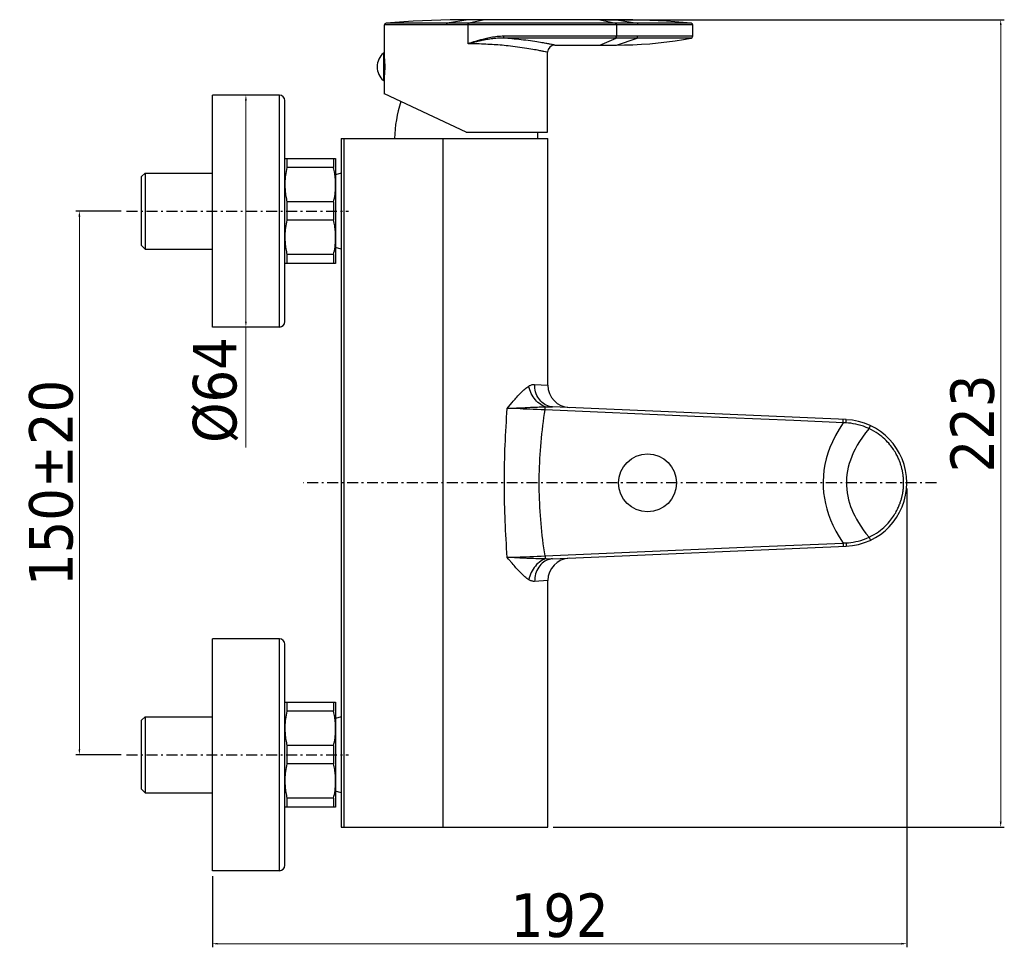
# Model space of a CAD drawing. Header units: millimetres. Extents: x 803 to 1075, y 134 to 553.
# Tile 1 of 3: x 804 to 1075, y 134 to 390. Entities that reach past the tile are written whole.
import ezdxf

# ---------------------------------------------------------------- set-up
doc = ezdxf.new("R2010")
doc.units = ezdxf.units.MM
doc.linetypes.add('ASSI1', pattern=[5.5, 3, -1, 0.5, -1])
doc.layers.add('02___PRT_ALL_AXES', color=7, linetype='Continuous')
doc.layers.add('ASSE1', color=1, linetype='ASSI1')
doc.layers.add('COSTRUZIONE', color=4, linetype='Continuous', lineweight=13)
doc.layers.add('OGGETTO', color=7, linetype='Continuous', lineweight=25)
doc.styles.add('ISO Proportional', font='tahoma.ttf')
doc.dimstyles.new('ISO-25', dxfattribs={"dimtxt": 12, "dimasz": 1.5, "dimexe": 1, "dimexo": 1.5, "dimgap": 1.5, "dimtad": 1, "dimdec": 0, "dimtxsty": 'ISO Proportional', "dimcen": 2.5, "dimclrd": 7, "dimclre": 7, "dimclrt": 7, "dimadec": 0, "dimazin": 0, "dimtfac": 1, "dimtdec": 0, "dimtmove": 0, "dimatfit": 3, "dimfxl": 1, "dimlwd": 13, "dimarcsym": 0})

# ---------------------------------------------------------------- blocks, each defined once
blk = doc.blocks.new('*D38')
at = {"layer": 'COSTRUZIONE', "color": 7, "lineweight": -2, "transparency": 16777216}
for p, q in [((831.87, 336.86), (819.36, 336.86)), ((831.87, 186.86), (819.36, 186.86))]:
    blk.add_line(p, q, dxfattribs=at)
at = {"layer": 'COSTRUZIONE', "color": 7, "lineweight": 13, "transparency": 16777216}
blk.add_line((820.36, 335.36), (820.36, 188.36), dxfattribs=at)
at = {"layer": 'COSTRUZIONE', "color": 7, "transparency": 16777216}
for points in [[(820.11, 335.36), (820.61, 335.36), (820.36, 336.86)], [(820.11, 188.36), (820.61, 188.36), (820.36, 186.86)]]:
    blk.add_solid(points, dxfattribs=at)
at = {"layer": 'Defpoints', "color": 0, "transparency": 16777216}
for p in [(833.37, 336.86), (820.36, 186.86), (833.37, 186.86)]:
    blk.add_point(p, dxfattribs=at)
at = {"layer": 'COSTRUZIONE', "color": 7, "transparency": 16777216, "insert": (812.61, 261.86), "char_height": 12, "attachment_point": 5, "rotation": 90, "style": 'ISO Proportional'}
blk.add_mtext('150%%p20', dxfattribs=at)
blk = doc.blocks.new('*D32')
at = {"layer": 'COSTRUZIONE', "color": 7, "lineweight": -2, "transparency": 16777216}
for p, q in [((1048.52, 260.36), (1048.52, 133.73)), ((857.02, 153.36), (857.02, 133.73))]:
    blk.add_line(p, q, dxfattribs=at)
at = {"layer": 'COSTRUZIONE', "color": 7, "lineweight": 13, "transparency": 16777216}
blk.add_line((858.52, 134.73), (1047.02, 134.73), dxfattribs=at)
at = {"layer": 'COSTRUZIONE', "color": 7, "transparency": 16777216}
for points in [[(858.52, 134.98), (858.52, 134.48), (857.02, 134.73)], [(1047.02, 134.98), (1047.02, 134.48), (1048.52, 134.73)]]:
    blk.add_solid(points, dxfattribs=at)
at = {"layer": 'Defpoints', "color": 0, "transparency": 16777216}
for p in [(1048.52, 261.86), (857.02, 154.86), (1048.52, 134.73)]:
    blk.add_point(p, dxfattribs=at)
at = {"layer": 'COSTRUZIONE', "color": 7, "transparency": 16777216, "insert": (952.77, 142.47), "char_height": 12, "attachment_point": 5, "style": 'ISO Proportional'}
blk.add_mtext('192', dxfattribs=at)
blk = doc.blocks.new('*D33')
at = {"layer": 'COSTRUZIONE', "color": 7, "lineweight": -2, "transparency": 16777216}
for p, q in [((965.32, 389.66), (1075.39, 389.66)), ((951.02, 166.86), (1075.39, 166.86))]:
    blk.add_line(p, q, dxfattribs=at)
at = {"layer": 'COSTRUZIONE', "color": 7, "lineweight": 13, "transparency": 16777216}
blk.add_line((1074.39, 388.16), (1074.39, 168.36), dxfattribs=at)
at = {"layer": 'COSTRUZIONE', "color": 7, "transparency": 16777216}
for points in [[(1074.14, 388.16), (1074.64, 388.16), (1074.39, 389.66)], [(1074.14, 168.36), (1074.64, 168.36), (1074.39, 166.86)]]:
    blk.add_solid(points, dxfattribs=at)
at = {"layer": 'Defpoints', "color": 0, "transparency": 16777216}
for p in [(963.82, 389.66), (949.52, 166.86), (1074.39, 166.86)]:
    blk.add_point(p, dxfattribs=at)
at = {"layer": 'COSTRUZIONE', "color": 7, "transparency": 16777216, "insert": (1066.64, 278.26), "char_height": 12, "attachment_point": 5, "rotation": 90, "style": 'ISO Proportional'}
blk.add_mtext('223', dxfattribs=at)
blk = doc.blocks.new('*D40')
at = {"layer": 'Defpoints', "color": 0, "transparency": 16777216}
for p in [(866.27, 368.86), (866.27, 304.86), (866.27, 304.86)]:
    blk.add_point(p, dxfattribs=at)
at = {"layer": 'OGGETTO', "color": 7, "lineweight": 13, "transparency": 16777216}
for p, q in [((866.27, 367.36), (866.27, 306.36)), ((866.27, 304.86), (866.27, 271.61))]:
    blk.add_line(p, q, dxfattribs=at)
at = {"layer": 'OGGETTO', "color": 7, "lineweight": -2, "transparency": 16777216}
for p, q in [((867.77, 368.86), (867.27, 368.86)), ((867.77, 304.86), (867.27, 304.86))]:
    blk.add_line(p, q, dxfattribs=at)
at = {"layer": 'OGGETTO', "color": 7, "transparency": 16777216}
for points in [[(866.02, 367.36), (866.52, 367.36), (866.27, 368.86)], [(866.02, 306.36), (866.52, 306.36), (866.27, 304.86)]]:
    blk.add_solid(points, dxfattribs=at)
at = {"layer": 'OGGETTO', "color": 7, "transparency": 16777216, "insert": (857.93, 287.49), "char_height": 12, "attachment_point": 5, "rotation": 90, "style": 'ISO Proportional'}
blk.add_mtext('Ø64', dxfattribs=at)

msp = doc.modelspace()

# ---------------------------------------------------------------- linework, layer by layer
at = {"color": 9, "linetype": 'Continuous'}
for p, q in [((904.95, 388.7), (904.94, 388.7)), ((905.01, 388.7), (904.95, 388.7)), ((905.22, 388.7), (905.01, 388.7)), ((905.73, 388.7), (905.22, 388.7)), ((906.82, 388.7), (905.73, 388.7)), ((908.16, 388.7), (906.82, 388.7)), ((912.32, 388.7), (908.16, 388.7)), ((922.41, 388.7), (912.32, 388.7)), ((927.52, 389.66), (921.79, 388.7)), ((926.23, 388.7), (922.41, 388.7)), ((927.71, 388.71), (926.23, 388.7)), ((927.52, 388.39), (927.52, 388.5)), ((927.52, 388.27), (927.52, 388.39)), ((927.52, 383), (927.52, 388.27)), ((932.16, 389.66), (927.71, 388.71)), ((968.48, 388.71), (927.71, 388.71)), ((927.72, 388.39), (927.72, 388.5)), ((963.82, 389.66), (968.3, 388.71)), ((968.31, 388.39), (968.31, 388.5)), ((968.49, 388.39), (968.49, 388.5)), ((968.5, 388.27), (968.49, 388.39)), ((968.5, 389.66), (974.21, 388.7)), ((968.5, 388.27), (968.5, 385.08)), ((971.7, 388.7), (970.42, 388.7)), ((982.8, 388.7), (973.59, 388.7)), ((985.72, 388.7), (984.06, 388.7)), ((988.44, 388.7), (988.37, 388.7)), ((988.5, 388.71), (988.44, 388.7)), ((988.56, 388.71), (988.5, 388.71)), ((988.64, 388.71), (988.56, 388.71)), ((988.7, 388.71), (988.64, 388.71)), ((988.78, 388.71), (988.7, 388.71)), ((988.93, 388.71), (988.78, 388.71)), ((988.98, 388.71), (988.93, 388.71)), ((989, 388.71), (988.98, 388.71)), ((989.01, 388.71), (989, 388.71)), ((989.01, 388.71), (989.01, 388.71)), ((989.01, 388.71), (989.01, 388.71)), ((904.48, 388.21), (904.47, 388.21)), ((904.47, 388.21), (904.47, 388.21)), ((904.47, 388.21), (904.47, 388.21)), ((904.47, 388.21), (904.47, 388.21)), ((904.47, 388.21), (904.47, 388.21)), ((904.47, 388.21), (904.47, 388.21)), ((904.49, 388.21), (904.48, 388.21)), ((904.48, 388.21), (904.48, 388.21)), ((904.51, 388.21), (904.49, 388.21)), ((904.57, 388.2), (904.51, 388.21)), ((904.81, 388.2), (904.57, 388.2)), ((905.34, 388.2), (904.81, 388.2)), ((906.4, 388.2), (905.34, 388.2)), ((907.77, 388.2), (906.4, 388.2)), ((911.58, 388.2), (907.77, 388.2)), ((922.32, 388.2), (911.58, 388.2)), ((927.72, 388.21), (922.32, 388.2)), ((968.5, 388.21), (927.72, 388.21)), ((973.71, 388.21), (972.43, 388.21)), ((983.12, 388.2), (973.71, 388.21)), ((988.92, 388.21), (988.85, 388.21)), ((989.01, 388.21), (988.92, 388.21)), ((989.08, 388.21), (989.01, 388.21)), ((989.17, 388.21), (989.08, 388.21)), ((989.44, 388.21), (989.39, 388.21)), ((989.45, 388.21), (989.44, 388.21)), ((989.46, 388.21), (989.45, 388.21)), ((989.47, 388.21), (989.46, 388.21)), ((989.46, 388.21), (989.46, 388.21)), ((989.47, 388.21), (989.47, 388.21)), ((989.47, 388.21), (989.47, 388.21)), ((989.47, 388.21), (989.47, 388.21)), ((989.47, 388.21), (989.47, 388.21)), ((989.47, 388.21), (989.47, 388.21)), ((968.49, 384.59), (937.35, 384.59)), ((968.5, 385.08), (937.36, 385.08)), ((951.19, 382.72), (950.7, 382.81)), ((963.86, 382.66), (968.32, 384.59)), ((970.41, 384.59), (968.49, 384.59)), ((970.45, 385.08), (968.5, 385.08)), ((968.5, 382.66), (974.17, 384.59)), ((971.68, 384.59), (970.41, 384.59)), ((973.03, 385.09), (970.45, 385.08)), ((973.55, 384.59), (971.68, 384.59)), ((978.82, 385.09), (973.03, 385.09)), ((977.31, 384.59), (973.55, 384.59)), ((979.21, 384.59), (977.31, 384.59)), ((986.59, 385.09), (986.22, 385.09)), ((986.84, 384.59), (986.55, 384.59)), ((986.92, 385.09), (986.59, 385.09)), ((987.09, 384.59), (986.84, 384.59)), ((987.21, 385.09), (986.92, 385.09)), ((987.31, 384.59), (987.09, 384.59)), ((987.47, 385.09), (987.21, 385.09)), ((987.51, 384.59), (987.31, 384.59)), ((987.69, 385.09), (987.47, 385.09)), ((987.69, 384.59), (987.51, 384.59)), ((987.99, 385.09), (987.69, 385.09)), ((988.16, 385.09), (987.99, 385.09)), ((988.23, 384.59), (988.11, 384.59)), ((988.31, 385.08), (988.16, 385.09)), ((988.37, 384.59), (988.23, 384.59)), ((988.45, 385.08), (988.31, 385.08)), ((988.53, 384.59), (988.37, 384.59)), ((988.62, 385.08), (988.45, 385.08)), ((988.59, 384.59), (988.53, 384.59)), ((988.91, 384.59), (988.59, 384.59)), ((988.81, 385.08), (988.62, 385.08)), ((989.26, 385.08), (988.81, 385.08)), ((988.96, 384.59), (988.91, 384.59)), ((988.98, 384.59), (988.96, 384.59)), ((989.05, 384.59), (988.98, 384.59)), ((989.05, 384.59), (989.05, 384.59)), ((989.06, 384.59), (989.06, 384.59)), ((989.36, 385.08), (989.26, 385.08)), ((989.41, 385.08), (989.36, 385.08)), ((989.43, 385.08), (989.41, 385.08)), ((989.45, 385.08), (989.43, 385.08)), ((989.45, 385.08), (989.45, 385.08)), ((989.46, 385.08), (989.45, 385.08)), ((989.46, 385.08), (989.46, 385.08)), ((989.46, 385.08), (989.46, 385.08)), ((989.47, 385.08), (989.46, 385.08)), ((989.47, 385.08), (989.47, 385.08)), ((989.47, 385.08), (989.47, 385.08)), ((989.47, 385.08), (989.47, 385.08)), ((989.47, 385.08), (989.47, 385.08)), ((989.47, 385.08), (989.47, 385.08)), ((989.47, 385.08), (989.47, 385.08)), ((949.47, 380.66), (949.46, 380.67)), ((875.52, 304.86), (875.52, 368.86)), ((893.23, 356.86), (893.23, 166.86)), ((920.55, 356.86), (920.55, 166.86)), ((945.89, 289.04), (949.52, 288.84)), ((939, 282.39), (938.33, 282.41)), ((941.93, 282.28), (939, 282.39)), ((948.77, 282.02), (948.81, 282.86)), ((990.09, 280.22), (948.77, 282.02)), ((1017.37, 279.04), (990.09, 280.22)), ((1030.94, 278.45), (1017.37, 279.04)), ((1030.94, 278.45), (1030.97, 279.35)), ((1031.4, 278.43), (1031.22, 278.43)), ((1031.59, 278.42), (1031.4, 278.43)), ((1031.79, 278.41), (1031.59, 278.42)), ((1031.79, 278.41), (1031.81, 278.87)), ((1031.81, 279.1), (1031.82, 279.26)), ((1031.81, 278.87), (1031.81, 279.1)), ((1047.62, 261.5), (1047.63, 261.71)), ((1047.62, 261.43), (1047.62, 261.5)), ((1047.62, 261.22), (1047.62, 261.43)), ((1030.94, 245.28), (1031.12, 245.29)), ((1031.12, 245.29), (1031.31, 245.3)), ((1031.31, 245.3), (1031.5, 245.31)), ((1031.79, 245.32), (1031.8, 245.01)), ((1031.8, 245.01), (1031.81, 244.74)), ((1038.08, 246.87), (1038.21, 246.58)), ((948.77, 241.71), (948.81, 240.87)), ((938.72, 240.85), (938.33, 241.32)), ((939.7, 239.68), (938.72, 240.85)), ((949.52, 234.89), (945.89, 234.69)), ((875.52, 154.86), (875.52, 218.86))]:
    msp.add_line(p, q, dxfattribs=at)
at = {"color": 7, "linetype": 'Continuous'}
for p, q in [((968.5, 389.66), (927.52, 389.66)), ((951.47, 382.66), (968.5, 382.66)), ((904.47, 379.23), (904.49, 379.23)), ((904.47, 377.66), (904.62, 377.66)), ((904.47, 375.66), (904.62, 375.66)), ((904.47, 374.1), (904.49, 374.1)), ((857.02, 304.86), (857.02, 368.86)), ((875.52, 368.86), (857.02, 368.86)), ((877.02, 306.36), (877.02, 367.36)), ((926.97, 358.66), (904.47, 369.16)), ((926.97, 358.66), (949.47, 358.66)), ((892.52, 356.86), (892.52, 166.86)), ((892.52, 356.86), (949.52, 356.86)), ((949.52, 288.84), (949.52, 356.86)), ((877.02, 351.36), (891.02, 351.36)), ((877.6, 351.36), (877.6, 348.86)), ((890.44, 351.36), (890.44, 348.86)), ((891.02, 351.36), (891.02, 322.36)), ((890.44, 348.86), (877.6, 348.86)), ((837.52, 346.36), (838.52, 347.36)), ((837.52, 327.36), (837.52, 346.36)), ((838.52, 347.36), (838.52, 326.36)), ((838.52, 347.36), (857.02, 347.36)), ((877.6, 339.37), (877.6, 334.36)), ((890.44, 339.37), (877.6, 339.37)), ((890.44, 339.37), (890.44, 334.36)), ((890.44, 334.36), (877.6, 334.36)), ((837.52, 327.36), (838.52, 326.36)), ((838.52, 326.36), (857.02, 326.36)), ((877.6, 324.87), (877.6, 322.36)), ((890.44, 324.87), (877.6, 324.87)), ((890.44, 324.87), (890.44, 322.36)), ((891.02, 322.36), (877.02, 322.36)), ((875.52, 304.86), (857.02, 304.86)), ((1031.82, 279.31), (950.82, 282.85)), ((950.82, 240.88), (1031.82, 244.42)), ((949.52, 166.86), (949.52, 234.89)), ((857.02, 154.86), (857.02, 218.86)), ((875.52, 218.86), (857.02, 218.86)), ((877.02, 156.36), (877.02, 217.36)), ((877.02, 201.36), (891.02, 201.36)), ((877.6, 201.36), (877.6, 198.86)), ((890.44, 201.36), (890.44, 198.86)), ((891.02, 201.36), (891.02, 172.36)), ((890.44, 198.86), (877.6, 198.86)), ((837.52, 196.36), (838.52, 197.36)), ((837.52, 177.36), (837.52, 196.36)), ((838.52, 197.36), (838.52, 176.36)), ((838.52, 197.36), (857.02, 197.36)), ((890.44, 189.37), (877.6, 189.37)), ((877.6, 189.37), (877.6, 184.36)), ((890.44, 189.37), (890.44, 184.36)), ((890.44, 184.36), (877.6, 184.36)), ((837.52, 177.36), (838.52, 176.36)), ((838.52, 176.36), (857.02, 176.36)), ((890.44, 174.87), (877.6, 174.87)), ((877.6, 174.87), (877.6, 172.36)), ((890.44, 174.87), (890.44, 172.36)), ((891.02, 172.36), (877.02, 172.36)), ((892.52, 166.86), (949.52, 166.86)), ((875.52, 154.86), (857.02, 154.86))]:
    msp.add_line(p, q, dxfattribs=at)
for points in [[(927.52, 389.66), (925.14, 389.65), (922.59, 389.62), (920.04, 389.56), (917.49, 389.48), (914.95, 389.37), (912.4, 389.23), (909.86, 389.08), (907.32, 388.9), (904.93, 388.7)], [(989.02, 388.71), (986.87, 388.9), (984.56, 389.08), (982.25, 389.24), (979.93, 389.37), (977.62, 389.48), (975.3, 389.56), (972.98, 389.62), (970.66, 389.65), (968.5, 389.66)], [(968.5, 382.66), (970.66, 382.69), (972.99, 382.76), (975.32, 382.88), (977.65, 383.04), (979.98, 383.26), (982.3, 383.53), (984.61, 383.84), (986.92, 384.2), (989.06, 384.59)], [(877.6, 348.86), (877.48, 348.33), (877.37, 347.8), (877.28, 347.27), (877.2, 346.74), (877.14, 346.21), (877.09, 345.69), (877.05, 345.16), (877.03, 344.64), (877.02, 344.11)], [(891.02, 344.11), (891.02, 344.51), (891, 344.9), (890.98, 345.3), (890.96, 345.69), (890.92, 346.08), (890.87, 346.48), (890.82, 346.87), (890.76, 347.27), (890.69, 347.66), (890.62, 348.06), (890.53, 348.46), (890.44, 348.86)], [(877.02, 344.11), (877.03, 343.72), (877.04, 343.33), (877.06, 342.93), (877.09, 342.54), (877.12, 342.15), (877.17, 341.75), (877.22, 341.36), (877.28, 340.96), (877.35, 340.57), (877.42, 340.17), (877.51, 339.77), (877.6, 339.37)], [(890.44, 339.37), (890.56, 339.9), (890.67, 340.43), (890.76, 340.96), (890.84, 341.49), (890.9, 342.01), (890.96, 342.54), (890.99, 343.06), (891.01, 343.59), (891.02, 344.11)], [(877.6, 334.36), (877.48, 333.83), (877.37, 333.3), (877.28, 332.77), (877.2, 332.24), (877.14, 331.71), (877.09, 331.19), (877.05, 330.66), (877.03, 330.14), (877.02, 329.61)], [(891.02, 329.61), (891.02, 330.01), (891, 330.4), (890.98, 330.8), (890.96, 331.19), (890.92, 331.58), (890.87, 331.98), (890.82, 332.37), (890.76, 332.77), (890.69, 333.16), (890.62, 333.56), (890.53, 333.96), (890.44, 334.36)], [(877.02, 329.61), (877.03, 329.22), (877.04, 328.83), (877.06, 328.43), (877.09, 328.04), (877.12, 327.65), (877.17, 327.25), (877.22, 326.86), (877.28, 326.46), (877.35, 326.07), (877.42, 325.67), (877.51, 325.27), (877.6, 324.87)], [(890.44, 324.87), (890.56, 325.4), (890.67, 325.93), (890.76, 326.46), (890.84, 326.99), (890.9, 327.51), (890.96, 328.04), (890.99, 328.56), (891.01, 329.09), (891.02, 329.61)], [(877.6, 198.86), (877.48, 198.33), (877.37, 197.8), (877.28, 197.27), (877.2, 196.74), (877.14, 196.21), (877.09, 195.69), (877.05, 195.16), (877.03, 194.64), (877.02, 194.11)], [(891.02, 194.11), (891.02, 194.51), (891, 194.9), (890.98, 195.3), (890.96, 195.69), (890.92, 196.08), (890.87, 196.48), (890.82, 196.87), (890.76, 197.27), (890.69, 197.66), (890.62, 198.06), (890.53, 198.46), (890.44, 198.86)], [(877.02, 194.11), (877.03, 193.72), (877.04, 193.33), (877.06, 192.93), (877.09, 192.54), (877.12, 192.15), (877.17, 191.75), (877.22, 191.36), (877.28, 190.96), (877.35, 190.57), (877.42, 190.17), (877.51, 189.77), (877.6, 189.37)], [(890.44, 189.37), (890.56, 189.9), (890.67, 190.43), (890.76, 190.96), (890.84, 191.49), (890.9, 192.01), (890.96, 192.54), (890.99, 193.06), (891.01, 193.59), (891.02, 194.11)], [(877.6, 184.36), (877.48, 183.83), (877.37, 183.3), (877.28, 182.77), (877.2, 182.24), (877.14, 181.71), (877.09, 181.19), (877.05, 180.66), (877.03, 180.14), (877.02, 179.61)], [(891.02, 179.61), (891.02, 180.01), (891, 180.4), (890.98, 180.8), (890.96, 181.19), (890.92, 181.58), (890.87, 181.98), (890.82, 182.37), (890.76, 182.77), (890.69, 183.16), (890.62, 183.56), (890.53, 183.96), (890.44, 184.36)], [(877.02, 179.61), (877.03, 179.22), (877.04, 178.83), (877.06, 178.43), (877.09, 178.04), (877.12, 177.65), (877.17, 177.25), (877.22, 176.86), (877.28, 176.46), (877.35, 176.07), (877.42, 175.67), (877.51, 175.27), (877.6, 174.87)], [(890.44, 174.87), (890.56, 175.4), (890.67, 175.93), (890.76, 176.46), (890.84, 176.99), (890.9, 177.51), (890.96, 178.04), (890.99, 178.56), (891.01, 179.09), (891.02, 179.61)]]:
    msp.add_lwpolyline(points, dxfattribs=at)
at = {"color": 9, "linetype": 'Continuous'}
for points in [[(904.93, 388.7), (904.93, 388.7), (904.93, 388.7), (904.93, 388.7), (904.93, 388.7), (904.93, 388.7), (904.93, 388.7), (904.93, 388.7), (904.93, 388.7), (904.93, 388.7), (904.93, 388.7)], [(904.94, 388.7), (904.93, 388.7), (904.93, 388.7), (904.93, 388.7)], [(904.93, 388.7), (904.93, 388.7), (904.93, 388.7)], [(921.68, 388.2), (921.68, 388.27), (921.68, 388.33), (921.69, 388.39), (921.69, 388.44), (921.7, 388.49), (921.71, 388.54), (921.72, 388.59), (921.73, 388.62), (921.74, 388.65), (921.76, 388.68), (921.77, 388.69), (921.79, 388.7)], [(927.52, 388.5), (927.52, 388.54), (927.52, 388.59), (927.51, 388.62), (927.51, 388.66), (927.51, 388.68), (927.51, 388.7), (927.51, 388.71)], [(927.72, 388.5), (927.72, 388.54), (927.72, 388.59), (927.71, 388.62), (927.71, 388.66), (927.71, 388.68), (927.71, 388.7), (927.71, 388.71)], [(927.72, 388.21), (927.72, 388.27), (927.72, 388.39)], [(968.31, 388.5), (968.31, 388.55), (968.31, 388.59), (968.31, 388.63), (968.31, 388.66), (968.3, 388.68), (968.3, 388.7), (968.3, 388.71)], [(968.31, 388.21), (968.31, 388.27), (968.31, 388.39)], [(968.49, 388.5), (968.49, 388.55), (968.49, 388.59), (968.49, 388.63), (968.49, 388.66), (968.49, 388.68), (968.49, 388.7), (968.48, 388.71)], [(970.42, 388.7), (969.13, 388.71), (968.48, 388.71)], [(973.59, 388.7), (972.33, 388.7), (971.7, 388.7)], [(974.35, 388.21), (974.34, 388.27), (974.34, 388.33), (974.34, 388.39), (974.33, 388.44), (974.32, 388.5), (974.31, 388.54), (974.29, 388.59), (974.28, 388.62), (974.26, 388.65), (974.25, 388.68), (974.23, 388.69), (974.21, 388.7)], [(984.06, 388.7), (983.14, 388.7), (982.8, 388.7)], [(986.69, 388.7), (986.4, 388.7), (986.25, 388.7), (986.08, 388.7), (985.91, 388.7), (985.72, 388.7)], [(987.05, 388.7), (986.82, 388.7), (986.69, 388.7)], [(987.45, 388.7), (987.26, 388.7), (987.16, 388.7), (987.05, 388.7)], [(987.77, 388.7), (987.62, 388.7), (987.54, 388.7), (987.45, 388.7)], [(988.03, 388.7), (987.91, 388.7), (987.84, 388.7), (987.77, 388.7)], [(988.24, 388.7), (988.14, 388.7), (988.09, 388.7), (988.03, 388.7)], [(988.37, 388.7), (988.28, 388.7), (988.24, 388.7)], [(989.02, 388.71), (989.02, 388.71), (989.02, 388.71), (989.01, 388.71)], [(989.01, 388.71), (989.01, 388.71), (989.01, 388.71), (989.01, 388.71)], [(989.01, 388.71), (989.01, 388.71), (989.01, 388.71)], [(989.02, 388.71), (989.02, 388.71), (989.02, 388.71), (989.02, 388.71), (989.02, 388.71), (989.02, 388.71), (989.02, 388.71)], [(989.02, 388.71), (989.02, 388.71), (989.02, 388.71), (989.02, 388.71)], [(970.47, 388.21), (969.16, 388.21), (968.5, 388.21)], [(972.43, 388.21), (971.13, 388.21), (970.47, 388.21)], [(984.12, 388.2), (983.47, 388.2), (983.12, 388.2)], [(986.11, 388.21), (984.41, 388.2), (984.12, 388.2)], [(986.95, 388.21), (986.64, 388.21), (986.48, 388.21), (986.3, 388.21), (986.11, 388.21)], [(987.47, 388.21), (987.23, 388.21), (987.09, 388.21), (986.95, 388.21)], [(987.78, 388.21), (987.58, 388.21), (987.47, 388.21)], [(988.13, 388.21), (987.97, 388.21), (987.88, 388.21), (987.78, 388.21)], [(988.34, 388.21), (988.2, 388.21), (988.13, 388.21)], [(988.58, 388.21), (988.47, 388.21), (988.41, 388.21), (988.34, 388.21)], [(988.72, 388.21), (988.63, 388.21), (988.58, 388.21)], [(988.85, 388.21), (988.77, 388.21), (988.72, 388.21)], [(989.39, 388.21), (989.19, 388.21), (989.17, 388.21)], [(937.36, 385.08), (936.91, 385.08), (936.47, 385.06), (936.02, 385.03), (935.57, 384.99), (935.13, 384.94), (934.69, 384.88), (934.26, 384.81), (933.83, 384.74), (933.42, 384.66), (933.02, 384.58), (932.64, 384.49), (932.27, 384.41), (931.92, 384.32), (931.58, 384.24), (931.26, 384.15), (930.95, 384.07), (930.65, 383.99), (930.36, 383.9), (930.08, 383.82), (929.81, 383.74), (929.56, 383.66), (929.3, 383.58), (929.06, 383.51), (928.83, 383.43), (928.6, 383.36), (928.37, 383.29), (928.15, 383.21), (927.94, 383.14), (927.73, 383.07), (927.52, 383)], [(937.35, 384.59), (936.92, 384.59), (936.48, 384.58), (936.05, 384.56), (935.61, 384.54), (935.18, 384.5), (934.74, 384.46), (934.32, 384.41), (933.9, 384.36), (933.49, 384.3), (933.09, 384.24), (932.71, 384.17), (932.34, 384.11), (931.99, 384.04), (931.65, 383.98), (931.32, 383.91), (931.01, 383.85), (930.71, 383.78), (930.41, 383.72), (930.13, 383.65), (929.86, 383.59), (929.6, 383.53), (929.34, 383.47), (929.09, 383.41), (928.85, 383.35), (928.62, 383.29), (928.39, 383.23), (928.17, 383.17), (927.95, 383.11), (927.73, 383.06), (927.52, 383)], [(948.46, 380.88), (948.27, 380.92), (948.06, 380.96), (947.84, 381.01), (947.59, 381.06), (947.31, 381.11), (947, 381.17), (946.66, 381.24), (946.27, 381.31), (945.85, 381.39), (945.38, 381.47), (944.86, 381.56), (944.29, 381.65), (943.7, 381.75), (943.07, 381.85), (942.42, 381.94), (941.77, 382.03), (941.12, 382.12), (940.48, 382.2), (939.84, 382.28), (939.22, 382.35), (938.62, 382.42), (938.03, 382.48), (937.46, 382.54), (936.89, 382.59), (936.34, 382.64), (935.78, 382.68), (935.24, 382.72), (934.69, 382.76), (934.13, 382.8), (933.57, 382.83), (933, 382.86), (932.42, 382.89), (931.82, 382.92), (931.22, 382.94), (930.62, 382.96), (930, 382.97), (929.39, 382.99), (928.77, 383), (928.14, 383), (927.52, 383)], [(937.35, 384.59), (937.35, 384.61), (937.35, 384.64), (937.35, 384.68), (937.35, 384.73), (937.36, 384.79), (937.36, 384.86), (937.36, 384.93), (937.36, 385.01), (937.36, 385.08)], [(950.19, 382.91), (949.98, 382.95), (949.76, 382.99), (949.52, 383.03), (949.26, 383.08), (948.96, 383.13), (948.64, 383.19), (948.29, 383.25), (947.89, 383.31), (947.46, 383.39), (946.98, 383.46), (946.47, 383.54), (945.92, 383.62), (945.33, 383.71), (944.71, 383.8), (944.08, 383.88), (943.43, 383.97), (942.77, 384.05), (942.13, 384.13), (941.49, 384.2), (940.85, 384.27), (940.24, 384.33), (939.64, 384.39), (939.05, 384.45), (938.47, 384.5), (937.9, 384.55), (937.35, 384.59)], [(950.7, 382.81), (950.54, 382.84), (950.19, 382.91)], [(968.32, 384.59), (968.32, 384.61), (968.33, 384.64), (968.33, 384.68), (968.33, 384.73), (968.33, 384.79), (968.33, 384.86), (968.33, 384.93), (968.33, 385), (968.33, 385.08)], [(968.49, 384.59), (968.49, 384.61), (968.49, 384.64), (968.49, 384.68), (968.49, 384.73), (968.49, 384.79), (968.49, 384.86), (968.5, 384.93), (968.5, 385), (968.5, 385.08)], [(974.17, 384.59), (974.19, 384.61), (974.21, 384.64), (974.23, 384.68), (974.25, 384.73), (974.27, 384.79), (974.28, 384.86), (974.29, 384.93), (974.29, 385.01), (974.29, 385.09)], [(983.22, 385.09), (982.85, 385.09), (982.45, 385.09), (978.82, 385.09)], [(982.93, 384.59), (982.56, 384.59), (979.21, 384.59)], [(984.21, 384.59), (983.91, 384.59), (983.6, 384.59), (982.93, 384.59)], [(984.53, 385.09), (984.23, 385.09), (983.91, 385.09), (983.22, 385.09)], [(986.06, 384.59), (985.87, 384.59), (985.67, 384.59), (984.21, 384.59)], [(986.22, 385.09), (986.02, 385.09), (985.81, 385.09), (985.58, 385.09), (984.53, 385.09)], [(986.55, 384.59), (986.4, 384.59), (986.06, 384.59)], [(987.92, 384.59), (987.85, 384.59), (987.69, 384.59)], [(988.11, 384.59), (988.05, 384.59), (987.92, 384.59)], [(989.06, 384.59), (989.06, 384.59), (989.05, 384.59)], [(989.06, 384.59), (989.06, 384.59), (989.06, 384.59), (989.06, 384.59), (989.06, 384.59), (989.06, 384.59), (989.06, 384.59), (989.06, 384.59), (989.06, 384.59), (989.06, 384.59), (989.06, 384.59), (989.06, 384.59), (989.06, 384.59), (989.06, 384.59), (989.06, 384.59), (989.06, 384.59)], [(989.47, 385.08), (989.47, 385.08), (989.47, 385.08)], [(989.47, 385.08), (989.47, 385.08), (989.47, 385.08)], [(948.92, 380.78), (948.78, 380.81), (948.46, 380.88)], [(949.46, 380.67), (949.33, 380.69), (948.92, 380.78)], [(951.47, 382.66), (951.46, 382.67), (951.19, 382.72)], [(939.7, 284.05), (939.97, 284.37), (940.23, 284.68), (940.48, 284.97), (940.72, 285.26), (940.97, 285.54), (941.23, 285.84), (941.5, 286.13), (941.77, 286.42), (942.05, 286.71), (942.33, 286.99), (942.61, 287.26), (942.89, 287.52), (943.16, 287.76), (943.44, 287.99), (943.73, 288.2), (944.01, 288.4), (944.3, 288.58)], [(944.3, 288.58), (944.5, 288.69), (944.69, 288.78), (944.87, 288.86), (945.06, 288.92), (945.23, 288.97), (945.41, 289.01), (945.57, 289.03), (945.73, 289.04), (945.89, 289.04)], [(945.77, 285.21), (945.47, 285.64), (945.2, 286.1), (944.95, 286.57), (944.74, 287.06), (944.56, 287.56), (944.41, 288.07), (944.3, 288.58)], [(950.82, 282.85), (950.38, 282.89), (949.94, 282.97), (949.52, 283.11), (949.1, 283.28), (948.7, 283.49), (948.31, 283.75), (947.95, 284.04), (947.61, 284.37), (947.29, 284.74), (947, 285.13), (946.74, 285.56), (946.52, 286.01), (946.32, 286.48), (946.16, 286.97), (946.04, 287.47), (945.95, 287.99), (945.9, 288.51), (945.89, 289.04)], [(948.81, 282.86), (948.39, 283.02), (947.98, 283.22), (947.57, 283.47), (947.18, 283.75), (946.8, 284.07), (946.43, 284.42), (946.09, 284.8), (945.77, 285.21)], [(938.33, 241.32), (938.24, 242.57), (938.16, 243.82), (938.08, 245.07), (938, 246.32), (937.94, 247.56), (937.87, 248.79), (937.82, 250.03), (937.76, 251.26), (937.72, 252.5), (937.68, 253.73), (937.64, 254.97), (937.61, 256.21), (937.59, 257.44), (937.57, 258.68), (937.56, 259.92), (937.55, 261.16), (937.55, 262.39), (937.56, 263.63), (937.57, 264.87), (937.59, 266.1), (937.61, 267.34), (937.64, 268.58), (937.67, 269.82), (937.71, 271.06), (937.76, 272.31), (937.81, 273.56), (937.87, 274.83), (937.93, 276.11), (938, 277.41), (938.08, 278.69), (938.16, 279.94), (938.25, 281.19), (938.33, 282.41)], [(938.33, 282.41), (938.72, 282.87), (939.7, 284.05)], [(938.33, 282.41), (939.03, 282.45), (939.68, 282.48), (940.29, 282.51), (940.84, 282.54), (941.35, 282.57), (941.84, 282.59), (942.32, 282.61)], [(942.32, 282.61), (943.24, 282.65), (943.72, 282.68)], [(943.72, 282.68), (944.71, 282.72), (945.2, 282.74), (945.7, 282.76), (946.18, 282.78), (946.64, 282.79), (947.1, 282.81), (947.54, 282.83), (947.97, 282.84), (948.4, 282.85), (948.81, 282.86)], [(948.81, 282.86), (949.06, 282.86), (949.3, 282.87), (949.53, 282.87), (949.76, 282.87), (949.99, 282.87), (950.2, 282.87), (950.42, 282.86), (950.62, 282.85), (950.82, 282.85)], [(944.55, 282.18), (942.76, 282.25), (941.93, 282.28)], [(948.77, 282.02), (947.64, 282.06), (946.55, 282.11), (945.52, 282.15), (944.55, 282.18)], [(947.17, 264.08), (947.19, 265.2), (947.23, 266.32), (947.27, 267.44), (947.33, 268.56), (947.39, 269.68), (947.47, 270.8), (947.56, 271.93), (947.66, 273.07), (947.77, 274.21), (947.88, 275.36), (948.02, 276.53), (948.16, 277.69), (948.31, 278.83), (948.45, 279.93), (948.61, 280.99), (948.77, 282.02)], [(1030.94, 278.45), (1029.81, 276.65), (1028.83, 274.92), (1028.01, 273.23), (1027.32, 271.62), (1026.76, 270.06), (1026.3, 268.51), (1025.93, 266.95), (1025.66, 265.4), (1025.49, 263.85), (1025.42, 262.28), (1025.44, 260.71), (1025.56, 259.16), (1025.77, 257.65), (1026.07, 256.16), (1026.45, 254.67), (1026.92, 253.19), (1027.48, 251.71), (1028.15, 250.18), (1028.95, 248.59), (1029.87, 246.96), (1030.94, 245.28)], [(1031.22, 278.43), (1031.03, 278.44), (1030.94, 278.45)], [(1038.08, 276.86), (1037.32, 277.19), (1036.57, 277.47), (1035.83, 277.72), (1035.11, 277.92), (1034.41, 278.08), (1033.73, 278.2), (1033.06, 278.3), (1032.41, 278.37), (1031.79, 278.41)], [(1031.82, 279.26), (1031.82, 279.3), (1031.82, 279.31)], [(1038.08, 276.86), (1038.46, 277.67), (1038.46, 277.68)], [(1038.08, 276.86), (1037.11, 275.64), (1036.25, 274.47), (1035.49, 273.33), (1034.83, 272.24), (1034.25, 271.19), (1033.75, 270.16), (1033.32, 269.16), (1032.95, 268.18), (1032.63, 267.2), (1032.36, 266.18), (1032.14, 265.16), (1031.99, 264.14), (1031.89, 263.13), (1031.84, 262.11), (1031.86, 261.11), (1031.93, 260.12), (1032.05, 259.14), (1032.22, 258.18), (1032.44, 257.23), (1032.7, 256.3), (1033.01, 255.38), (1033.35, 254.5), (1033.72, 253.63), (1034.15, 252.74), (1034.63, 251.83), (1035.18, 250.9), (1035.79, 249.94), (1036.47, 248.94), (1037.23, 247.92), (1038.08, 246.87)], [(1047.61, 262.55), (1047.61, 262.64), (1047.6, 262.74), (1047.6, 262.85), (1047.59, 262.95), (1047.58, 263.07), (1047.57, 263.19), (1047.56, 263.31), (1047.55, 263.44), (1047.54, 263.57), (1047.52, 263.71), (1047.51, 263.86), (1047.49, 264.01), (1047.46, 264.17), (1047.44, 264.34), (1047.41, 264.51), (1047.38, 264.7), (1047.35, 264.89), (1047.31, 265.09), (1047.27, 265.29), (1047.22, 265.5), (1047.17, 265.72), (1047.12, 265.93), (1047.06, 266.15), (1047, 266.37), (1046.94, 266.59), (1046.87, 266.8), (1046.8, 267.02), (1046.73, 267.24), (1046.65, 267.46), (1046.56, 267.69), (1046.47, 267.92), (1046.37, 268.17), (1046.27, 268.42), (1046.15, 268.68), (1046.03, 268.95), (1045.89, 269.22), (1045.75, 269.51), (1045.59, 269.8), (1045.43, 270.1), (1045.25, 270.4), (1045.05, 270.72), (1044.84, 271.04), (1044.61, 271.37), (1044.37, 271.71), (1044.1, 272.06), (1043.82, 272.41), (1043.51, 272.78), (1043.18, 273.14), (1042.82, 273.52), (1042.44, 273.89), (1042.02, 274.27), (1041.57, 274.65), (1041.09, 275.03), (1040.58, 275.41), (1040.02, 275.79), (1039.41, 276.16), (1038.77, 276.51), (1038.08, 276.86)], [(948.77, 241.71), (948.6, 242.83), (948.43, 243.95), (948.28, 245.07), (948.14, 246.2), (948, 247.32), (947.88, 248.44), (947.76, 249.56), (947.65, 250.67), (947.56, 251.78), (947.47, 252.9), (947.4, 254.01), (947.33, 255.13), (947.28, 256.25), (947.23, 257.36), (947.19, 258.48), (947.17, 259.6), (947.15, 260.72), (947.15, 261.84), (947.15, 262.96), (947.17, 264.08)], [(1038.08, 246.87), (1038.8, 247.23), (1039.47, 247.61), (1040.1, 248), (1040.68, 248.39), (1041.21, 248.79), (1041.71, 249.19), (1042.17, 249.59), (1042.6, 249.99), (1042.99, 250.39), (1043.36, 250.78), (1043.7, 251.17), (1044.01, 251.55), (1044.3, 251.92), (1044.56, 252.29), (1044.81, 252.64), (1045.04, 252.99), (1045.24, 253.32), (1045.44, 253.65), (1045.61, 253.97), (1045.78, 254.28), (1045.93, 254.58), (1046.07, 254.87), (1046.2, 255.15), (1046.32, 255.43), (1046.43, 255.7), (1046.53, 255.96), (1046.63, 256.21), (1046.71, 256.46), (1046.79, 256.69), (1046.87, 256.93), (1046.94, 257.15), (1047, 257.38), (1047.06, 257.59), (1047.12, 257.8), (1047.17, 258), (1047.21, 258.2), (1047.26, 258.39), (1047.29, 258.57), (1047.33, 258.74), (1047.36, 258.91), (1047.39, 259.07), (1047.41, 259.22), (1047.44, 259.37), (1047.46, 259.5), (1047.48, 259.64), (1047.49, 259.76), (1047.51, 259.89), (1047.52, 260), (1047.53, 260.11), (1047.55, 260.22), (1047.56, 260.32), (1047.56, 260.42), (1047.57, 260.52), (1047.58, 260.61), (1047.59, 260.7), (1047.59, 260.78), (1047.6, 260.94)], [(1047.6, 260.94), (1047.61, 261.01), (1047.62, 261.22)], [(1047.63, 262.13), (1047.62, 262.28), (1047.62, 262.37), (1047.61, 262.55)], [(1047.63, 261.99), (1047.63, 262.06), (1047.63, 262.13)], [(1047.63, 261.71), (1047.63, 261.78), (1047.63, 261.85), (1047.63, 261.99)], [(948.77, 241.71), (1003.75, 244.1), (1017.37, 244.69), (1030.94, 245.28)], [(1030.94, 245.28), (1030.94, 245.12), (1030.95, 244.83)], [(1030.95, 244.83), (1030.96, 244.7), (1030.97, 244.38)], [(1031.5, 245.31), (1031.69, 245.32), (1031.79, 245.32)], [(1031.79, 245.32), (1032.41, 245.36), (1033.06, 245.43), (1033.73, 245.53), (1034.41, 245.65), (1035.11, 245.81), (1035.83, 246.01), (1036.57, 246.25), (1037.32, 246.54), (1038.08, 246.87)], [(1031.81, 244.74), (1031.82, 244.54), (1031.82, 244.47), (1031.82, 244.43), (1031.82, 244.42)], [(1038.21, 246.58), (1038.27, 246.45), (1038.46, 246.05)], [(941.86, 241.45), (943.59, 241.51), (944.52, 241.55), (945.51, 241.58), (946.55, 241.62), (947.64, 241.66), (948.77, 241.71)], [(938.33, 241.32), (938.95, 241.34), (941.86, 241.45)], [(943.24, 241.08), (942.32, 241.12), (941.84, 241.14), (941.35, 241.16), (940.84, 241.19), (940.29, 241.21), (939.68, 241.25), (939.03, 241.28), (938.33, 241.32)], [(944.3, 235.15), (944.01, 235.33), (943.73, 235.53), (943.44, 235.74), (943.16, 235.97), (942.89, 236.21), (942.61, 236.47), (942.33, 236.74), (942.04, 237.02), (941.77, 237.31), (941.5, 237.6), (941.23, 237.89), (940.97, 238.19), (940.72, 238.47), (940.48, 238.75), (940.23, 239.05), (939.97, 239.36), (939.7, 239.68)], [(944.7, 241.01), (943.72, 241.05), (943.24, 241.08)], [(948.81, 240.87), (948.39, 240.71), (947.98, 240.51), (947.57, 240.26), (947.18, 239.98), (946.8, 239.66), (946.43, 239.31), (946.09, 238.93), (945.77, 238.52), (945.47, 238.09), (945.2, 237.63), (944.95, 237.16), (944.74, 236.67), (944.56, 236.17), (944.41, 235.66), (944.3, 235.15)], [(948.81, 240.87), (948.4, 240.88), (947.97, 240.89), (947.54, 240.9), (947.09, 240.92), (946.64, 240.93), (946.18, 240.95), (945.69, 240.97), (945.2, 240.99), (944.7, 241.01)], [(950.82, 240.88), (950.38, 240.84), (949.94, 240.75), (949.52, 240.62), (949.1, 240.45), (948.7, 240.23), (948.31, 239.98), (947.95, 239.69), (947.61, 239.35), (947.29, 238.99), (947, 238.6), (946.74, 238.17), (946.52, 237.72), (946.32, 237.25), (946.16, 236.76), (946.04, 236.26), (945.95, 235.74), (945.9, 235.22), (945.89, 234.69)], [(950.82, 240.88), (950.62, 240.87), (950.42, 240.87), (950.2, 240.86), (949.99, 240.86), (949.76, 240.86), (949.53, 240.86), (949.3, 240.86), (949.06, 240.87), (948.81, 240.87)], [(945.89, 234.69), (945.73, 234.69), (945.57, 234.7), (945.41, 234.72), (945.23, 234.76), (945.06, 234.81), (944.87, 234.87), (944.69, 234.95), (944.5, 235.04), (944.3, 235.15)]]:
    msp.add_lwpolyline(points, dxfattribs=at)
at = {"color": 7, "linetype": 'Continuous'}
for centre, radius, start, end in [((904.97, 388.21), 0.5, 94.8696, 180), ((988.97, 388.21), 0.5, 0, 84.6595), ((988.97, 385.08), 0.5, 280.6786, 0), ((951.47, 380.66), 2, 90, 180), ((875.52, 367.36), 1.5, 0, 90), ((875.52, 306.36), 1.5, 270, 0), ((955.72, 288.84), 6.2, 180, 267.484), ((1031.06, 261.86), 17.46, 272.5, 87.5), ((955.72, 234.89), 6.2, 92.5, 180), ((875.52, 217.36), 1.5, 0, 90), ((875.52, 156.36), 1.5, 270, 0)]:
    msp.add_arc(centre, radius, start, end, dxfattribs=at)
at = {"layer": '02___PRT_ALL_AXES', "color": 7, "linetype": 'Continuous'}
for p, q in [((904.47, 369.13), (904.47, 388.21)), ((989.47, 385.08), (989.47, 388.21)), ((904.17, 380.46), (904.17, 372.86)), ((904.47, 380.46), (904.17, 380.46)), ((949.47, 358.66), (949.47, 380.66)), ((904.48, 379.32), (904.47, 379.4)), ((904.47, 377.78), (904.61, 377.78)), ((904.47, 375.55), (904.61, 375.55)), ((904.47, 372.86), (904.17, 372.86)), ((904.47, 373.91), (904.48, 374.01)), ((904.48, 374.01), (904.5, 374.17)), ((892.52, 347.36), (891.02, 346.9)), ((892.52, 326.36), (891.02, 326.83)), ((892.52, 197.36), (891.02, 196.9)), ((892.52, 176.36), (891.02, 176.83))]:
    msp.add_line(p, q, dxfattribs=at)
for points in [[(904.62, 377.6), (904.61, 377.83), (904.6, 378.04), (904.58, 378.24), (904.57, 378.43), (904.56, 378.61), (904.54, 378.77), (904.53, 378.92), (904.51, 379.05), (904.5, 379.16), (904.48, 379.32)], [(904.64, 376.66), (904.64, 376.91), (904.63, 377.14), (904.63, 377.37), (904.62, 377.6)], [(904.5, 374.17), (904.51, 374.28), (904.53, 374.41), (904.54, 374.56), (904.56, 374.72), (904.57, 374.9), (904.58, 375.09), (904.6, 375.29), (904.61, 375.5)], [(904.61, 375.5), (904.62, 375.73), (904.63, 375.95), (904.63, 376.19), (904.64, 376.42), (904.64, 376.66)]]:
    msp.add_lwpolyline(points, dxfattribs=at)
msp.add_circle((977.02, 261.86), 8, dxfattribs=at)
for centre, radius, start, end in [((907.57, 376.66), 5.1, 131.7955, 228.2045), ((942.27, 356.25), 35, 162.0213, 178.9983), ((911.78, 356.25), 35, 1.0017, 3.9518)]:
    msp.add_arc(centre, radius, start, end, dxfattribs=at)
at = {"layer": 'ASSE1', "color": 7}
for p, q in [((833.37, 336.86), (894.55, 336.86)), ((1056.68, 261.86), (882.05, 261.86)), ((833.37, 186.86), (894.55, 186.86))]:
    msp.add_line(p, q, dxfattribs=at)

# ---------------------------------------------------------------- dimensions: what is measured, and where the dimension line sits
at = {"layer": 'COSTRUZIONE'}
dim = msp.add_linear_dim(base=(1074.39, 166.86), p1=(963.82, 389.66), p2=(949.52, 166.86), angle=90, dimstyle='ISO-25', dxfattribs=at)
dim.commit()
dim.dimension.update_dxf_attribs({"geometry": '*D33', "text_midpoint": (1066.64, 278.26)})
dim = msp.add_linear_dim(base=(820.36, 186.86), p1=(833.37, 336.86), p2=(833.37, 186.86), angle=90, text='<>%%p20', dimstyle='ISO-25', dxfattribs=at)
dim.commit()
dim.dimension.update_dxf_attribs({"geometry": '*D38', "text_midpoint": (812.61, 261.86)})
dim = msp.add_linear_dim(base=(1048.52117252, 134.73088196), p1=(857.02117252, 154.86460201), p2=(1048.52117252, 261.86460201), dimstyle='ISO-25', dxfattribs=at)
dim.commit()
dim.dimension.update_dxf_attribs({"geometry": '*D32', "text_midpoint": (952.77117252, 142.47265496)})
at = {"layer": 'OGGETTO'}
dim = msp.add_linear_dim(base=(866.27, 304.86), p1=(866.27, 368.86), p2=(866.27, 304.86), angle=90, text='Ø<>', dimstyle='ISO-25', dxfattribs=at)
dim.commit()
dim.dimension.update_dxf_attribs({"geometry": '*D40', "text_midpoint": (866.27, 287.49), "dimtype": 160})

doc.saveas('drawing.dxf')
